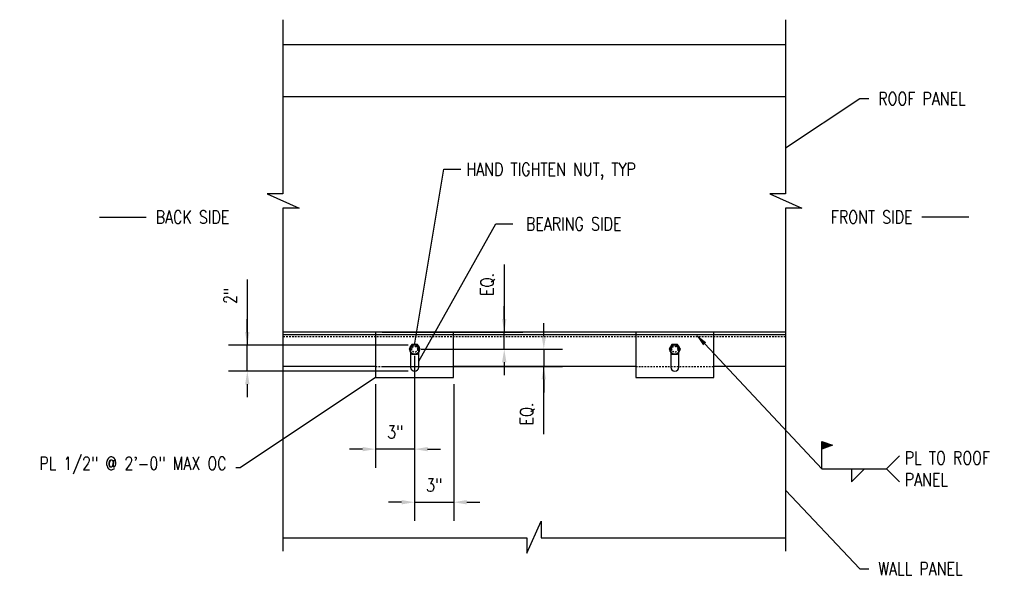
# Model space of a CAD drawing. Header units: inches. Extents: x 225 to 1025, y 378 to 670.
# Tile 3 of 14: x 440 to 516, y 515 to 558. Entities that reach past the tile are written whole.
import ezdxf
from ezdxf import colors
from ezdxf.entities.mleader import LeaderData, LeaderLine
from ezdxf.math import Vec2, Vec3

# ---------------------------------------------------------------- set-up
doc = ezdxf.new("R2010")
doc.units = ezdxf.units.IN
doc.header["$MEASUREMENT"] = 0
doc.linetypes.add('HIDDEN', pattern=[0.375, 0.25, -0.125])
doc.linetypes.add('HIDDEN2', pattern=[0.1875, 0.125, -0.0625])
doc.layers.get('Defpoints').update_dxf_attribs({"color": 243})
for name, color, linetype in [('S-ANNO-DIMS', 1, 'Continuous'), ('S-ANNO-TEXT', 2, 'Continuous'), ('S-SECT-CONC', 4, 'Continuous'), ('S-SECT-HIDE', 2, 'HIDDEN'), ('S-SECT-STLS', 3, 'Continuous')]:
    doc.layers.add(name, color=color, linetype=linetype)
doc.layers.add('S-ANNO-SYMB', color=2, linetype='Continuous', lineweight=25)
doc.styles.add('Annotative', font='romans.shx', dxfattribs={"width": 0.8, "height": 0.125})
doc.dimstyles.new('Annotative', dxfattribs={"dimscale": 0, "dimtxt": 0.125, "dimasz": 0.125, "dimexe": 0.179688, "dimexo": 0.0625, "dimgap": 0.09, "dimtad": 1, "dimdec": 3, "dimzin": 3, "dimdsep": 46, "dimlunit": 4, "dimtxsty": 'Annotative', "dimcen": 0.09, "dimclrt": 2, "dimazin": 2, "dimtfac": 1, "dimtdec": 3, "dimtmove": 1, "dimatfit": 3, "dimfxl": 1, "dimtfill": 1, "dimfrac": 2, "dimtolj": 1, "dimtzin": 0, "dimarcsym": 0})

# ---------------------------------------------------------------- blocks, each defined once
blk = doc.blocks.new('NUTPLAN')
blk.add_lwpolyline([(0.83, 0.48), (0, 0.96), (-0.83, 0.48), (-0.83, -0.48), (0, -0.96), (0.83, -0.48)], close=True)
blk.add_circle((0, 0), 0.833)
at = {"linetype": 'HIDDEN'}
blk.add_circle((0, 0), 0.5, dxfattribs=at)
blk = doc.blocks.new('*D36')
at = {"layer": 'Defpoints', "color": 0, "transparency": 16777216}
for p in [(467.256, 533.69), (477.144, 533.69), (470.256, 532.371)]:
    blk.add_point(p, dxfattribs=at)
at = {"layer": 'S-ANNO-DIMS', "color": 0, "lineweight": -2, "transparency": 16777216}
for p, q in [((477.144, 538.888), (477.144, 533.69)), ((477.144, 534.69), (477.144, 535.69)), ((467.756, 533.69), (478.581, 533.69)), ((477.144, 532.371), (477.144, 533.69)), ((477.144, 532.371), (477.144, 533.69)), ((470.756, 532.371), (478.581, 532.371)), ((477.144, 531.371), (477.144, 530.371))]:
    blk.add_line(p, q, dxfattribs=at)
at = {"layer": 'S-ANNO-DIMS', "color": 0, "transparency": 16777216}
for points in [[(476.977, 534.69), (477.311, 534.69), (477.144, 533.69)], [(476.977, 531.371), (477.311, 531.371), (477.144, 532.371)]]:
    blk.add_solid(points, dxfattribs=at)
at = {"layer": 'S-ANNO-DIMS', "color": 2, "transparency": 16777216, "insert": (475.876, 537.349), "char_height": 1, "attachment_point": 5, "rotation": 90, "style": 'Annotative', "bg_fill": 3, "box_fill_scale": 1.25, "bg_fill_color": 256, "bg_fill_true_color": 13158600, "bg_fill_transparency": 0}
blk.add_mtext('\\A1;EQ.', dxfattribs=at)
blk = doc.blocks.new('*D37')
at = {"layer": 'Defpoints', "color": 0, "transparency": 16777216}
for p in [(470.256, 532.371), (467.256, 531.051), (480.184, 531.051)]:
    blk.add_point(p, dxfattribs=at)
at = {"layer": 'S-ANNO-DIMS', "color": 0, "lineweight": -2, "transparency": 16777216}
for p, q in [((480.184, 533.371), (480.184, 534.371)), ((470.756, 532.371), (481.621, 532.371)), ((480.184, 532.371), (480.184, 531.051)), ((480.184, 532.371), (480.184, 531.051)), ((467.756, 531.051), (481.621, 531.051)), ((480.184, 525.854), (480.184, 531.051)), ((480.184, 530.051), (480.184, 529.051))]:
    blk.add_line(p, q, dxfattribs=at)
at = {"layer": 'S-ANNO-DIMS', "color": 0, "transparency": 16777216}
for points in [[(480.017, 533.371), (480.35, 533.371), (480.184, 532.371)], [(480.017, 530.051), (480.35, 530.051), (480.184, 531.051)]]:
    blk.add_solid(points, dxfattribs=at)
at = {"layer": 'S-ANNO-DIMS', "color": 2, "transparency": 16777216, "insert": (478.916, 527.393), "char_height": 1, "attachment_point": 5, "rotation": 90, "style": 'Annotative', "bg_fill": 3, "box_fill_scale": 1.25, "bg_fill_color": 256, "bg_fill_true_color": 13158600, "bg_fill_transparency": 0}
blk.add_mtext('\\A1;EQ.', dxfattribs=at)
blk = doc.blocks.new('*D38')
at = {"layer": 'Defpoints', "color": 0, "transparency": 16777216}
for p in [(470.256, 532.371), (467.256, 530.19), (467.256, 524.692)]:
    blk.add_point(p, dxfattribs=at)
at = {"layer": 'S-ANNO-DIMS', "color": 0, "lineweight": -2, "transparency": 16777216}
for p, q in [((470.256, 531.871), (470.256, 523.254)), ((467.256, 529.69), (467.256, 523.254)), ((466.256, 524.692), (465.256, 524.692)), ((470.256, 524.692), (467.256, 524.692)), ((471.256, 524.692), (472.256, 524.692))]:
    blk.add_line(p, q, dxfattribs=at)
at = {"layer": 'S-ANNO-DIMS', "color": 0, "transparency": 16777216}
for points in [[(466.256, 524.858), (466.256, 524.525), (467.256, 524.692)], [(471.256, 524.858), (471.256, 524.525), (470.256, 524.692)]]:
    blk.add_solid(points, dxfattribs=at)
at = {"layer": 'S-ANNO-DIMS', "color": 2, "transparency": 16777216, "insert": (468.756, 526.007), "char_height": 1, "attachment_point": 5, "style": 'Annotative', "bg_fill": 3, "box_fill_scale": 1.25, "bg_fill_color": 256, "bg_fill_true_color": 13158600, "bg_fill_transparency": 0}
blk.add_mtext('\\A1;3"', dxfattribs=at)
blk = doc.blocks.new('*D39')
at = {"layer": 'Defpoints', "color": 0, "transparency": 16777216}
for p in [(470.256, 532.371), (473.256, 530.19), (473.256, 520.612)]:
    blk.add_point(p, dxfattribs=at)
at = {"layer": 'S-ANNO-DIMS', "color": 0, "lineweight": -2, "transparency": 16777216}
for p, q in [((470.256, 531.871), (470.256, 519.174)), ((473.256, 529.69), (473.256, 519.174)), ((469.256, 520.612), (468.256, 520.612)), ((470.256, 520.612), (473.256, 520.612)), ((474.256, 520.612), (475.256, 520.612))]:
    blk.add_line(p, q, dxfattribs=at)
at = {"layer": 'S-ANNO-DIMS', "color": 0, "transparency": 16777216}
for points in [[(469.256, 520.778), (469.256, 520.445), (470.256, 520.612)], [(474.256, 520.778), (474.256, 520.445), (473.256, 520.612)]]:
    blk.add_solid(points, dxfattribs=at)
at = {"layer": 'S-ANNO-DIMS', "color": 2, "transparency": 16777216, "insert": (471.756, 521.927), "char_height": 1, "attachment_point": 5, "style": 'Annotative', "bg_fill": 3, "box_fill_scale": 1.25, "bg_fill_color": 256, "bg_fill_true_color": 13158600, "bg_fill_transparency": 0}
blk.add_mtext('\\A1;3"', dxfattribs=at)
blk = doc.blocks.new('*D40')
at = {"layer": 'Defpoints', "color": 0, "transparency": 16777216}
for p in [(457.392, 532.683), (470.256, 532.683), (470.256, 530.683)]:
    blk.add_point(p, dxfattribs=at)
at = {"layer": 'S-ANNO-DIMS', "color": 0, "lineweight": -2, "transparency": 16777216}
for p, q in [((457.392, 537.74), (457.392, 532.683)), ((457.392, 533.683), (457.392, 534.683)), ((469.756, 532.683), (455.954, 532.683)), ((457.392, 530.683), (457.392, 532.683)), ((457.392, 530.683), (457.392, 532.683)), ((469.756, 530.683), (455.954, 530.683)), ((457.392, 529.683), (457.392, 528.683))]:
    blk.add_line(p, q, dxfattribs=at)
at = {"layer": 'S-ANNO-DIMS', "color": 0, "transparency": 16777216}
for points in [[(457.225, 533.683), (457.558, 533.683), (457.392, 532.683)], [(457.225, 529.683), (457.558, 529.683), (457.392, 530.683)]]:
    blk.add_solid(points, dxfattribs=at)
at = {"layer": 'S-ANNO-DIMS', "color": 2, "transparency": 16777216, "insert": (456.076, 536.468), "char_height": 1, "attachment_point": 5, "rotation": 90, "style": 'Annotative', "bg_fill": 3, "box_fill_scale": 1.25, "bg_fill_color": 256, "bg_fill_true_color": 13158600, "bg_fill_transparency": 0}
blk.add_mtext('\\A1;2"', dxfattribs=at)
blk = doc.blocks.new('Weld_Field')
blk.add_hatch(color=256).paths.add_polyline_path([(0, 0.315), (-0.124, 0.27), (0, 0.225)])
blk.add_line((0, 0), (0, 0.225))
blk.add_lwpolyline([(0, 0.315), (-0.124, 0.27), (0, 0.225)], close=True)

msp = doc.modelspace()

# ---------------------------------------------------------------- linework, layer by layer
at = {"layer": 'S-ANNO-SYMB'}
for p, q in [((507.5314, 524.1857), (506.5314, 523.1857)), ((504.8467, 523.1857), (503.8467, 522.1857)), ((503.8467, 523.1857), (503.8467, 522.1857)), ((507.5314, 522.1857), (506.5314, 523.1857))]:
    msp.add_line(p, q, dxfattribs=at)
at = {"layer": 'S-SECT-CONC'}
for p, q in [((460.1196, 555.7772), (498.7567, 555.777)), ((460.1196, 551.7929), (498.7567, 551.7928))]:
    msp.add_line(p, q, dxfattribs=at)
for points in [[(460.1196, 557.6948), (460.1196, 544.3185), (458.9228, 544.3185), (461.388, 543.2077), (460.1196, 543.2077), (460.1196, 516.8511)], [(498.7567, 557.6948), (498.7567, 544.3185), (497.5599, 544.3185), (500.0251, 543.2077), (498.7567, 543.2077), (498.7567, 516.8511)]]:
    msp.add_lwpolyline(points, dxfattribs=at)
at = {"layer": 'S-SECT-HIDE', "linetype": 'HIDDEN2'}
for p, q in [((498.7567, 533.3323), (460.1196, 533.3323)), ((467.2556, 531.0511), (473.2556, 531.0511)), ((487.2556, 531.0511), (493.2556, 531.0511))]:
    msp.add_line(p, q, dxfattribs=at)
at = {"layer": 'S-SECT-STLS'}
for p, q in [((467.2556, 531.0511), (460.1196, 531.0511)), ((487.2556, 531.0511), (473.2556, 531.0511)), ((498.7567, 531.0511), (493.2556, 531.0511))]:
    msp.add_line(p, q, dxfattribs=at)
at = {"layer": 'S-SECT-STLS', "linetype": 'Continuous'}
for points in [[(498.7567, 533.6905), (460.1196, 533.6904)], [(460.1196, 533.5149), (498.7567, 533.5148)]]:
    msp.add_lwpolyline(points, dxfattribs=at)
at = {"layer": 'S-SECT-STLS'}
for points in [[(467.2556, 530.1904), (473.2556, 530.1904), (473.2556, 533.6904), (467.2556, 533.6904)], [(487.2556, 530.1904), (493.2556, 530.1904), (493.2556, 533.6904), (487.2556, 533.6904)]]:
    msp.add_lwpolyline(points, close=True, dxfattribs=at)
msp.add_lwpolyline([(489.9431, 532.3708), (489.9431, 530.9958, 1), (490.5681, 530.9958), (490.5681, 532.3708, 1), (489.9431, 532.3708, 1)], format="xyb", dxfattribs=at)

# ---------------------------------------------------------------- block references
at = {"layer": 'S-ANNO-SYMB', "xscale": -6.666633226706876, "yscale": 6.666633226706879, "zscale": 6.666633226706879}
msp.add_blockref('Weld_Field', (501.5604, 523.1857), dxfattribs=at)
at = {"layer": 'S-SECT-STLS', "xscale": 0.4501160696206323, "yscale": 0.4501160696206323, "zscale": 0.4501160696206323, "rotation": 90}
for p in [(470.2556, 532.3708), (490.2556, 532.3708)]:
    msp.add_blockref('NUTPLAN', p, dxfattribs=at)

# ---------------------------------------------------------------- texts
at = {"layer": 'S-ANNO-TEXT', "insert": (507.9361, 523.1857), "char_height": 1, "width": 10.392498, "attachment_point": 4, "style": 'Annotative'}
msp.add_mtext('PL TO ROOF\\PPANEL', dxfattribs=at)

# ---------------------------------------------------------------- leaders
at = {"layer": 'S-ANNO-DIMS', "annotation_type": 0, "has_hookline": 1}
for points, hookline_direction, text_width in [([(498.7567, 547.8475), (504.4782, 551.6262), (505.1745, 551.6262)], 0, 7.4667), ([(446.0176, 542.526), (449.6293, 542.526)], 0, 6.2476), ([(512.8587, 542.526), (509.247, 542.526)], 1, 6.9333), ([(498.7567, 521.5291), (504.4782, 515.4964), (505.1745, 515.4964)], 0, 7.2762)]:
    msp.add_leader(points, dimstyle='Annotative', override={"dimscale": 0, "dimgap": 0.09, "dimtad": 0}, dxfattribs=dict(at, hookline_direction=hookline_direction, text_width=text_width))
at = {"layer": 'S-ANNO-SYMB'}
ml = msp.add_multileader_mtext('Standard', dxfattribs=at)
ml.set_content('', color=2, style='Annotative')
ml.set_leader_properties()
ml.build(insert=Vec2(0, 0))
ml.multileader.update_dxf_attribs({"dogleg_length": 0.36, "arrow_head_size": 1, "scale": 12})
ctx = ml.context
ctx.base_point, ctx.scale, ctx.char_height, ctx.arrow_head_size, ctx.landing_gap_size, ctx.plane_origin = Vec3(506.5314, 523.1857), 12, 1, 1, 0.72, Vec3(501.5604, 523.1857)
notes = []
notes.append((ctx, [(0, (1, 1, 0), (501.5604, 523.1857), (1, 0), 4.971, [(0, [(491.8675, 533.5148)], 0, [])])]))
ctx.mtext.insert, ctx.mtext.flow_direction = Vec3(507.2514, 523.6857), 5
for ctx, leaders in notes:
    for number, flags, end, landing, length, lines in leaders:
        leader = LeaderData()
        leader.index, (leader.has_last_leader_line, leader.has_dogleg_vector, leader.attachment_direction) = number, flags
        leader.last_leader_point, leader.dogleg_vector, leader.dogleg_length = Vec3(end), Vec3(landing), length
        for number, points, colour, breaks in lines:
            line = LeaderLine()
            line.index, line.vertices, line.color, line.breaks = number, Vec3.list(points), colors.encode_raw_color(colour), breaks
            leader.lines.append(line)
        ctx.leaders.append(leader)

# ---------------------------------------------------------------- next in the draw order: texts
at = {"layer": 'S-ANNO-DIMS', "color": 2, "char_height": 1, "style": 'Annotative', "bg_fill": 3, "box_fill_scale": 1.25, "bg_fill_color": 256, "bg_fill_true_color": 13158600, "bg_fill_transparency": 0}
for s, insert, attachment_point in [('ROOF PANEL', (505.8945, 552.1262), 1), ('BACK SIDE', (450.3493, 542.026), 7), ('FRONT SIDE', (508.527, 542.026), 9), ('WALL PANEL', (505.8945, 515.9964), 1)]:
    msp.add_mtext(s, dxfattribs=dict(at, insert=insert, attachment_point=attachment_point))

# ---------------------------------------------------------------- next in the draw order: dimensions: what is measured, and where the dimension line sits
at = {"layer": 'S-ANNO-DIMS'}
dim = msp.add_linear_dim(base=(477.1439, 533.6904), p1=(470.2556, 532.3708), p2=(467.2556, 533.6904), angle=90, text='EQ.', dimstyle='Annotative', override={"dimpost": '\\X'}, dxfattribs=at)
dim.commit()
dim.dimension.update_dxf_attribs({"geometry": '*D36', "text_midpoint": (477.1439, 537.3487), "dimtype": 160})

# ---------------------------------------------------------------- next in the draw order: dimensions: what is measured, and where the dimension line sits
dim = msp.add_linear_dim(base=(480.1838, 531.0511), p1=(470.2556, 532.3708), p2=(467.2556, 531.0511), angle=270, text='EQ.', dimstyle='Annotative', override={"dimpost": '\\X'}, dxfattribs=at)
dim.commit()
dim.dimension.update_dxf_attribs({"geometry": '*D37', "text_midpoint": (480.1838, 527.3928), "dimtype": 160})

# ---------------------------------------------------------------- next in the draw order: dimensions: what is measured, and where the dimension line sits
dim = msp.add_linear_dim(base=(467.2556, 524.6918), p1=(470.2556, 532.3708), p2=(467.2556, 530.1904), dimstyle='Annotative', override={"dimpost": '\\X'}, dxfattribs=at)
dim.commit()
dim.dimension.update_dxf_attribs({"geometry": '*D38', "text_midpoint": (468.7556, 526.007)})

# ---------------------------------------------------------------- next in the draw order: dimensions: what is measured, and where the dimension line sits
dim = msp.add_linear_dim(base=(473.2556, 520.6116), p1=(470.2556, 532.3708), p2=(473.2556, 530.1904), dimstyle='Annotative', override={"dimpost": '\\X'}, dxfattribs=at)
dim.commit()
dim.dimension.update_dxf_attribs({"geometry": '*D39', "text_midpoint": (471.7556, 521.9268)})

# ---------------------------------------------------------------- next in the draw order: linework, layer by layer
at = {"layer": 'S-SECT-CONC'}
msp.add_lwpolyline([(460.1196, 517.886), (478.8828, 517.886), (478.8828, 516.6892), (479.9936, 519.1544), (479.9936, 517.886), (498.7567, 517.886)], dxfattribs=at)

# ---------------------------------------------------------------- next in the draw order: dimensions: what is measured, and where the dimension line sits
at = {"layer": 'S-ANNO-DIMS'}
dim = msp.add_linear_dim(base=(457.3916, 532.6833), p1=(470.2556, 530.6833), p2=(470.2556, 532.6833), angle=90, dimstyle='Annotative', override={"dimpost": '\\X'}, dxfattribs=at)
dim.commit()
dim.dimension.update_dxf_attribs({"geometry": '*D40', "text_midpoint": (457.3916, 536.4681), "dimtype": 160})

# ---------------------------------------------------------------- next in the draw order: linework, layer by layer
at = {"layer": 'S-SECT-STLS'}
msp.add_lwpolyline([(469.9431, 532.3708), (469.9431, 530.9958, 1), (470.5681, 530.9958), (470.5681, 532.3708, 1), (469.9431, 532.3708, 1)], format="xyb", dxfattribs=at)

# ---------------------------------------------------------------- next in the draw order: leaders
at = {"layer": 'S-ANNO-DIMS', "annotation_type": 0, "has_hookline": 1}
for points, hookline_direction, text_width in [([(470.5681, 531.4567), (476.5082, 542.0042), (477.793, 542.0042)], 0, 8.1143), ([(467.2556, 530.1904), (456.8423, 523.2599), (456.518, 523.2599)], 1, 16.5333)]:
    msp.add_leader(points, dimstyle='Annotative', override={"dimscale": 0, "dimgap": 0.09, "dimtad": 0}, dxfattribs=dict(at, hookline_direction=hookline_direction, text_width=text_width))

# ---------------------------------------------------------------- next in the draw order: texts
at = {"layer": 'S-ANNO-DIMS', "color": 2, "char_height": 1, "style": 'Annotative', "bg_fill": 3, "box_fill_scale": 1.25, "bg_fill_color": 256, "bg_fill_true_color": 13158600, "bg_fill_transparency": 0}
for s, insert, attachment_point in [('BEARING SIDE', (478.8109, 542.5042), 1), ('PL 1/2" @ 2\'-0" MAX OC', (455.798, 522.7599), 9)]:
    msp.add_mtext(s, dxfattribs=dict(at, insert=insert, attachment_point=attachment_point))

# ---------------------------------------------------------------- next in the draw order: leaders
at = {"layer": 'S-ANNO-DIMS', "annotation_type": 0, "has_hookline": 1, "hookline_direction": 0, "text_width": 14.781}
msp.add_leader([(470.2556, 532.6833), (472.5116, 546.1988), (473.7964, 546.1988)], dimstyle='Annotative', override={"dimscale": 0, "dimgap": 0.09, "dimtad": 0}, dxfattribs=at)

# ---------------------------------------------------------------- next in the draw order: texts
at = {"layer": 'S-ANNO-DIMS', "color": 2, "insert": (474.2316, 546.6988), "char_height": 1, "attachment_point": 1, "style": 'Annotative', "bg_fill": 3, "box_fill_scale": 1.25, "bg_fill_color": 256, "bg_fill_true_color": 13158600, "bg_fill_transparency": 0}
msp.add_mtext('HAND TIGHTEN NUT, TYP', dxfattribs=at)

doc.saveas('drawing.dxf')
